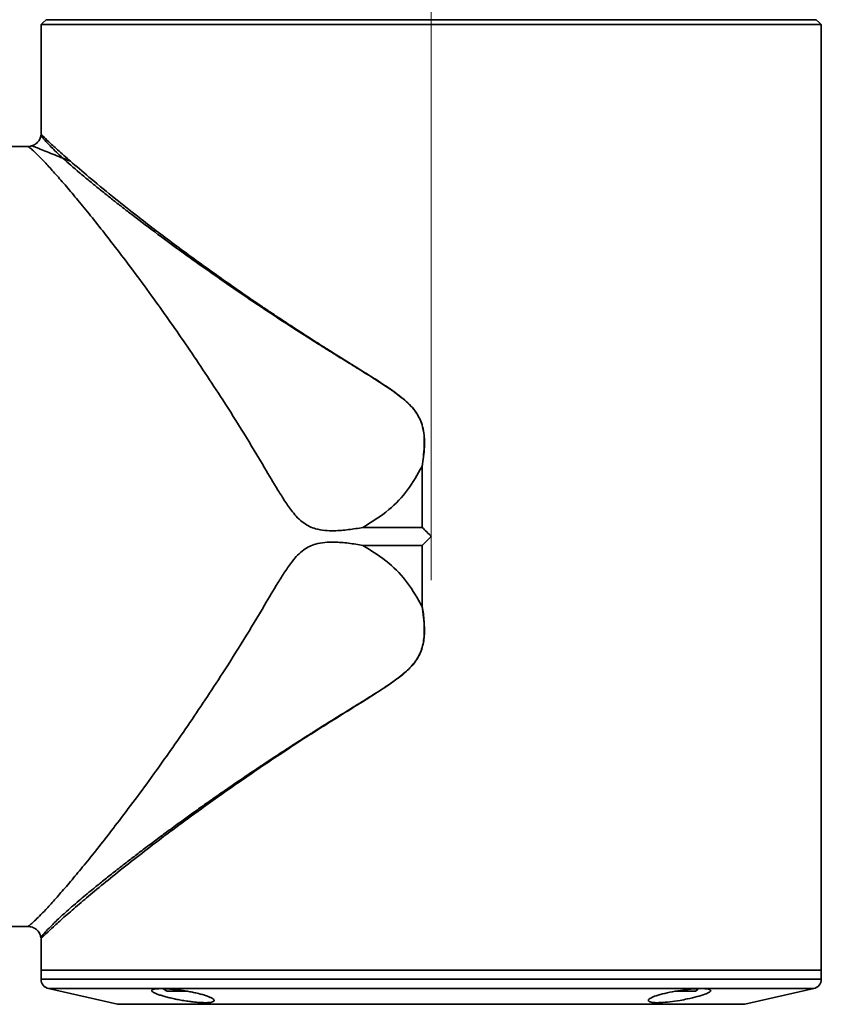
# Paper-space layout '图纸1' of a CAD drawing. Header units: millimetres. Extents: x 98 to 175, y 94 to 269.
# Tile 12 of 13: x 139 to 155, y 216 to 236. Entities that reach past the tile are written whole.
import ezdxf

# ---------------------------------------------------------------- set-up
doc = ezdxf.new("R2010")
doc.units = ezdxf.units.MM
doc.linetypes.add('CENTERX2', pattern=[20.32, 12.7, -2.54, 2.54, -2.54])
doc.layers.add('中心线层', color=6, linetype='CENTERX2', lineweight=25)
doc.layers.add('标注层', color=150, linetype='Continuous')
doc.styles.add('SLDTEXTSTYLE1', font='ARIAL.TTF', dxfattribs={"width": 0.948})
doc.dimstyles.new('SLDDIMSTYLE0', dxfattribs={"dimtxt": 3.5, "dimasz": 2.2, "dimexe": 0, "dimexo": 0.0625, "dimgap": 0.875, "dimtad": 2, "dimlfac": 5, "dimrnd": 1e-09, "dimzin": 12, "dimdsep": 46, "dimtxsty": 'SLDTEXTSTYLE1', "dimsah": 1, "dimcen": 0.09, "dimadec": 0, "dimazin": 3, "dimtfac": 1, "dimtdec": 3, "dimtofl": 0, "dimtmove": 0, "dimatfit": 3, "dimfxl": 0, "dimfrac": 2, "dimtolj": 1, "dimtzin": 12, "dimarcsym": 0})

# ---------------------------------------------------------------- blocks, each defined once
blk = doc.blocks.new('_D_5')
at = {"layer": '标注层'}
for p, q in [((145.126, 246.154), (100.56, 246.154)), ((102.56, 246.154), (102.56, 225.754)), ((124.726, 225.754), (100.56, 225.754))]:
    blk.add_line(p, q, dxfattribs=at)
for points in [[(102.56, 246.154), (102.16, 243.954), (102.96, 243.954)], [(102.56, 225.754), (102.96, 227.954), (102.16, 227.954)]]:
    blk.add_solid(points, dxfattribs=at)
at = {"layer": '标注层', "insert": (98.048, 231.943), "char_height": 3.5, "attachment_point": 1, "rotation": 90, "style": 'SLDTEXTSTYLE1'}
blk.add_mtext('102', dxfattribs=at)
blk = doc.blocks.new('_D_6')
at = {"layer": '标注层'}
for p, q in [((127.049, 217.954), (127.049, 266.033)), ((147.449, 237.554), (147.449, 266.033)), ((147.449, 264.033), (127.049, 264.033))]:
    blk.add_line(p, q, dxfattribs=at)
for points in [[(127.049, 264.033), (129.249, 263.633), (129.249, 264.433)], [(147.449, 264.033), (145.249, 264.433), (145.249, 263.633)]]:
    blk.add_solid(points, dxfattribs=at)
at = {"layer": '标注层', "insert": (133.239, 268.545), "char_height": 3.5, "attachment_point": 1, "rotation": 360, "style": 'SLDTEXTSTYLE1'}
blk.add_mtext('102', dxfattribs=at)

psp = doc.layouts.new('图纸1')

# ---------------------------------------------------------------- linework, layer by layer
at = {"color": 7, "linetype": 'Continuous', "lineweight": 35}
for p, q in [((139.4892, 236.2908), (139.5515, 236.3533)), ((139.5515, 236.3533), (139.5515, 236.3538)), ((155.3469, 236.3538), (139.5515, 236.3538)), ((139.5515, 236.3538), (139.5515, 236.3533)), ((139.5515, 236.3533), (155.3469, 236.3533)), ((155.3469, 236.3533), (155.3469, 236.3538)), ((155.4092, 236.2908), (155.3469, 236.3533)), ((139.4517, 236.2533), (139.4892, 236.2908)), ((139.4891, 236.2908), (139.4517, 236.2533)), ((139.4517, 236.2533), (139.4517, 235.5538)), ((139.4517, 235.5538), (139.4517, 236.2533)), ((155.4467, 236.2533), (139.4517, 236.2533)), ((155.4467, 236.2533), (155.4092, 236.2908)), ((155.4467, 235.5538), (155.4467, 236.2533)), ((139.4492, 235.5538), (139.4492, 234.007)), ((139.4517, 235.5538), (139.4492, 235.5538)), ((155.4492, 235.5538), (155.4467, 235.5538)), ((155.4492, 216.8538), (155.4492, 235.5538)), ((139.1862, 233.7538), (137.7897, 233.7538)), ((147.264, 225.9386), (147.264, 227.1876)), ((147.2679, 227.1873), (147.264, 227.1876)), ((147.2679, 227.1873), (147.2679, 225.9366)), ((147.264, 225.9386), (146.0504, 225.9386)), ((147.2679, 225.9366), (147.2675, 225.937)), ((146.0505, 225.5691), (147.264, 225.5691)), ((147.264, 224.3201), (147.264, 225.5691)), ((147.2675, 225.5706), (147.2679, 225.571)), ((147.2679, 225.571), (147.2679, 224.3204)), ((147.264, 224.3201), (147.2679, 224.3204)), ((138.4892, 217.7538), (139.1862, 217.7538)), ((139.4492, 217.5074), (139.4492, 216.8538)), ((139.4492, 216.8538), (139.4492, 216.6738)), ((139.4492, 216.8538), (155.4492, 216.8538)), ((155.4492, 216.6738), (155.4492, 216.8538)), ((139.6053, 216.4787), (141.0164, 216.1612)), ((142.4499, 216.4238), (142.029, 216.4238)), ((152.8713, 216.4238), (152.4478, 216.4238)), ((153.882, 216.1612), (155.2931, 216.4787)), ((141.0603, 216.1563), (153.8381, 216.1563))]:
    psp.add_line(p, q, dxfattribs=at)
at = {"color": 8, "linetype": 'Continuous', "lineweight": 35}
for p, q in [((139.4891, 236.2907), (139.4891, 236.2908)), ((139.4492, 216.6738), (153.1071, 216.6738)), ((153.1071, 216.6738), (155.4492, 216.6738)), ((155.2931, 216.4787), (139.6053, 216.4787)), ((141.0164, 216.1612), (153.882, 216.1612))]:
    psp.add_line(p, q, dxfattribs=at)
at = {"color": 7, "linetype": 'Continuous', "lineweight": 35, "flags": 128}
for points in [[(141.9634, 216.4748), (141.987, 216.4547), (142.029, 216.4238)], [(152.8713, 216.4238), (152.9132, 216.4547), (152.9266, 216.4658)]]:
    psp.add_lwpolyline(points, dxfattribs=at)
at = {"color": 7, "linetype": 'Continuous', "lineweight": 35}
for centre, start, end in [((139.6492, 216.6738), 180, 257.31962), ((155.2492, 216.6738), 282.68038, 0), ((141.0603, 216.3563), 257.31962, 270), ((153.8381, 216.3563), 270, 282.68038)]:
    psp.add_arc(centre, 0.2, start, end, dxfattribs=at)
for major_axis, start_param, end_param in [((8, -8), 1.570704, 1.593556), ((8, 8), 4.6896293, 4.7124813)]:
    psp.add_ellipse((147.4492, 225.7538), major_axis=major_axis, ratio=0.0000923, start_param=start_param, end_param=end_param, dxfattribs=at)
for points, knots in [([(139.4479, 233.9862), (139.4418, 233.9587), (139.4296, 233.9043), (139.3801, 233.8362), (139.3151, 233.7832), (139.2618, 233.7675), (139.235, 233.7597)], [0, 0, 0, 0, 0.2531904, 0.50099721, 0.74839588, 1, 1, 1, 1]), ([(139.2635, 233.7674), (139.262, 233.7667), (139.2352, 233.7537), (139.2044, 233.7536), (139.1753, 233.7535)], [0, 0, 0, 0, 0.0537372, 1, 1, 1, 1]), ([(139.1862, 233.7503), (139.1865, 233.7502), (139.187, 233.7501), (139.2385, 233.7133), (139.3128, 233.6454), (139.4154, 233.5447), (139.5522, 233.4035), (139.7246, 233.2142), (139.9365, 232.9716), (140.173, 232.6914), (140.4316, 232.3754), (140.7114, 232.0247), (141.0267, 231.6186), (141.3774, 231.1544), (141.7454, 230.6527), (142.1063, 230.1455), (142.4585, 229.6383), (142.8158, 229.1076), (143.2001, 228.5193), (143.6092, 227.8723), (143.9823, 227.2498), (144.2598, 226.7812), (144.4476, 226.4785), (144.5799, 226.2862), (144.7096, 226.1349), (144.8255, 226.0323), (144.951, 225.9565), (145.0957, 225.902), (145.2681, 225.8728), (145.4948, 225.8674), (145.7573, 225.8885), (145.9525, 225.9219), (146.0504, 225.9386)], [0, 0, 0, 0, 0.0232209, 0.0568434, 0.0907045, 0.1252456, 0.1599972, 0.202934, 0.2461922, 0.2891215, 0.3323118, 0.3762509, 0.4204191, 0.4726406, 0.5251858, 0.5709603, 0.6169271, 0.6634714, 0.7102073, 0.7662439, 0.822622, 0.8584489, 0.8764145, 0.8944332, 0.9053202, 0.9163918, 0.9253537, 0.9345955, 0.9472622, 0.9602548, 0.9800507, 1, 1, 1, 1]), ([(139.8989, 233.5122), (140.0062, 233.4172), (140.1606, 233.2804), (140.4102, 233.072), (140.5918, 232.9231), (140.7774, 232.7737), (140.9637, 232.6258), (141.1488, 232.4809), (141.4339, 232.2606), (141.8064, 231.9789), (142.2713, 231.6365), (142.7241, 231.3112), (143.1662, 231.001), (143.6445, 230.673), (144.122, 230.3536), (144.6112, 230.0345), (145.0198, 229.7733), (145.3488, 229.5673), (145.6339, 229.3909), (145.9138, 229.2189), (146.117, 229.0931), (146.2628, 229.0013), (146.3563, 228.942), (146.4853, 228.8583), (146.5694, 228.8016), (146.6119, 228.7722), (146.6119, 228.7722), (146.612, 228.7722), (146.612, 228.7721), (146.6122, 228.772), (146.6124, 228.7718), (146.6129, 228.7715), (146.6138, 228.7709), (146.6157, 228.7696), (146.6198, 228.7668), (146.6316, 228.7585), (146.6694, 228.732), (146.801, 228.6373), (146.9877, 228.4875), (147.1886, 228.2483), (147.3038, 227.9509), (147.3179, 227.5814), (147.2811, 227.3226), (147.2614, 227.1845)], [0, 0, 0, 0, 0.0771685, 0.1111331, 0.1437387, 0.1749024, 0.2045125, 0.2325603, 0.2590467, 0.3290406, 0.3849802, 0.4366218, 0.4933594, 0.5383902, 0.5966704, 0.6478811, 0.6920239, 0.7221591, 0.7472723, 0.7772984, 0.8051978, 0.8073608, 0.8205241, 0.8329461, 0.8458394, 0.8458421, 0.8458442, 0.8458479, 0.8458546, 0.8458668, 0.845889, 0.8459302, 0.846009, 0.8461657, 0.8464971, 0.8472532, 0.8497554, 0.8580306, 0.8877019, 0.9091414, 0.9349956, 0.9653229, 1, 1, 1, 1]), ([(140.0508, 233.4515), (140.0256, 233.4616), (139.9751, 233.4818), (139.9243, 233.502), (139.899, 233.5122)], [0, 0, 0, 0, 0.5000005, 1, 1, 1, 1]), ([(140.0509, 233.4514), (140.1725, 233.3465), (140.4225, 233.131), (140.9021, 232.7366), (141.377, 232.3598), (141.8113, 232.0255), (142.1845, 231.744), (142.5763, 231.4552), (142.9837, 231.1616), (143.3108, 230.9307), (143.5549, 230.7611), (143.7151, 230.6506), (143.891, 230.5306), (144.0828, 230.4011), (144.291, 230.2619), (144.5134, 230.1148), (144.7269, 229.9752), (144.9071, 229.8585), (145.0613, 229.7594), (145.2575, 229.6345), (145.4995, 229.4824), (145.8201, 229.2828), (146.1715, 229.0648), (146.5652, 228.8122), (146.9178, 228.5594), (147.1491, 228.3089), (147.2542, 228.0909), (147.309, 227.8686), (147.3191, 227.5628), (147.2862, 227.3218), (147.2679, 227.1873)], [0, 0, 0, 0, 0.0806971, 0.16582407, 0.25024461, 0.29963303, 0.3494126, 0.39984671, 0.44930964, 0.49870193, 0.51542629, 0.53369031, 0.553494, 0.5748374, 0.5977205, 0.62214331, 0.64730928, 0.66645336, 0.67957535, 0.69611125, 0.728156, 0.75490588, 0.79500616, 0.83573384, 0.87584272, 0.90662543, 0.92199973, 0.93755214, 0.96512775, 1, 1, 1, 1]), ([(146.0504, 225.9386), (146.2338, 226.0524), (146.5759, 226.2648), (146.9838, 226.6984), (147.1689, 227.0225), (147.2614, 227.1845)], [0, 0, 0, 0, 0.3661014, 0.6830827, 1, 1, 1, 1]), ([(147.264, 227.1876), (147.2639, 227.1876), (147.2636, 227.1875), (147.2632, 227.1873), (147.2623, 227.1863), (147.2618, 227.1853), (147.2614, 227.1845)], [0, 0, 0, 0, 0.0761135, 0.1614468, 0.3724084, 1, 1, 1, 1]), ([(147.264, 225.9386), (147.2644, 225.9385), (147.2656, 225.9384), (147.2667, 225.9377), (147.2673, 225.9372), (147.2675, 225.937)], [0, 0, 0, 0, 0.3746821, 0.8635926, 1, 1, 1, 1]), ([(139.1862, 217.7574), (139.1865, 217.7574), (139.187, 217.7575), (139.2385, 217.7944), (139.3128, 217.8623), (139.4154, 217.9629), (139.5522, 218.1041), (139.7246, 218.2935), (139.9365, 218.5361), (140.173, 218.8163), (140.4316, 219.1322), (140.7114, 219.4829), (141.0267, 219.8891), (141.3774, 220.3533), (141.7454, 220.8549), (142.1063, 221.3622), (142.4585, 221.8693), (142.8158, 222.4), (143.2001, 222.9884), (143.6092, 223.6354), (143.9823, 224.2578), (144.2598, 224.7264), (144.4476, 225.0292), (144.5799, 225.2215), (144.7096, 225.3728), (144.8255, 225.4754), (144.951, 225.5511), (145.0957, 225.6056), (145.2681, 225.6348), (145.4948, 225.6402), (145.7573, 225.6192), (145.9525, 225.5858), (146.0505, 225.5691)], [0, 0, 0, 0, 0.0232212, 0.0568436, 0.0907047, 0.1252456, 0.159997, 0.2029337, 0.2461917, 0.2891209, 0.332311, 0.3762499, 0.4204179, 0.4726393, 0.5251843, 0.5709586, 0.6169252, 0.6634694, 0.710205, 0.7662415, 0.8226193, 0.8584461, 0.8764117, 0.8944302, 0.9053173, 0.9163888, 0.9253506, 0.9345924, 0.9472591, 0.9602516, 0.9800491, 1, 1, 1, 1]), ([(146.0505, 225.5691), (146.2338, 225.4553), (146.5758, 225.2429), (146.9838, 224.8093), (147.1689, 224.4852), (147.2614, 224.3231)], [0, 0, 0, 0, 0.3660514, 0.6830288, 1, 1, 1, 1]), ([(147.2675, 225.5706), (147.2671, 225.5703), (147.2663, 225.5697), (147.2651, 225.5691), (147.2643, 225.5691), (147.264, 225.5691)], [0, 0, 0, 0, 0.3550909, 0.7718475, 1, 1, 1, 1]), ([(147.2614, 224.3231), (147.2618, 224.3224), (147.2623, 224.3213), (147.2632, 224.3204), (147.2636, 224.3201), (147.2639, 224.3201), (147.264, 224.3201)], [0, 0, 0, 0, 0.627165, 0.8381845, 0.9236575, 1, 1, 1, 1]), ([(139.175, 217.7542), (139.2086, 217.7511), (139.2748, 217.7451), (139.3602, 217.6925), (139.4249, 217.6167), (139.4402, 217.553), (139.448, 217.5208)], [0, 0, 0, 0, 0.2563739, 0.5033944, 0.7491165, 1, 1, 1, 1]), ([(142.3449, 216.2378), (142.3088, 216.2443), (142.2355, 216.2575), (142.1303, 216.2801), (142.0311, 216.3041), (141.9421, 216.3287), (141.8642, 216.3535), (141.8012, 216.3775), (141.7541, 216.4003), (141.7256, 216.4208), (141.7158, 216.439), (141.725, 216.4539), (141.7529, 216.4655), (141.7975, 216.4734), (141.8582, 216.4777), (141.9317, 216.4782), (142.0174, 216.4751), (142.1112, 216.4685), (142.2124, 216.4584), (142.3168, 216.4452), (142.4234, 216.429), (142.5281, 216.4103), (142.6293, 216.3892), (142.7231, 216.3664), (142.8077, 216.3422), (142.8794, 216.3176), (142.9367, 216.2929), (142.9766, 216.2693), (142.9984, 216.2474), (143.0009, 216.2283), (142.9842, 216.2123), (142.9498, 216.2003), (142.8981, 216.1925), (142.8327, 216.1892), (142.7539, 216.1903), (142.666, 216.1956), (142.5695, 216.205), (142.482, 216.2162), (142.4064, 216.2274), (142.3654, 216.2343), (142.3449, 216.2378)], [0, 0, 0, 0, 0.0270688, 0.0549331, 0.0819979, 0.1098293, 0.1372143, 0.1653924, 0.192773, 0.2209696, 0.2479553, 0.2757573, 0.302165, 0.3293691, 0.3552627, 0.3819235, 0.4075495, 0.4339165, 0.4595978, 0.486005, 0.512038, 0.5387968, 0.5653654, 0.5926747, 0.6197798, 0.6476525, 0.6750721, 0.7032908, 0.7306151, 0.7587617, 0.7855553, 0.8131694, 0.8392262, 0.866072, 0.8915769, 0.9178273, 0.9432586, 0.9694052, 0.9846314, 1, 1, 1, 1]), ([(152.5551, 216.2378), (152.4841, 216.2266), (152.342, 216.2042), (152.1493, 216.1886), (152.0012, 216.1899), (151.9125, 216.2082), (151.8909, 216.2409), (151.9399, 216.2841), (152.0576, 216.3332), (152.2333, 216.3823), (152.4463, 216.4254), (152.6695, 216.4577), (152.8752, 216.4762), (153.0407, 216.4798), (153.1498, 216.4686), (153.1926, 216.4439), (153.1648, 216.4076), (153.0673, 216.3625), (152.9085, 216.3131), (152.7274, 216.2694), (152.6043, 216.2468), (152.5551, 216.2378)], [0, 0, 0, 0, 0.05287382, 0.10578837, 0.15778595, 0.20929964, 0.26138889, 0.31478244, 0.36955726, 0.42515172, 0.48067788, 0.53536123, 0.58886134, 0.64133769, 0.69330889, 0.74543452, 0.79830835, 0.85228487, 0.90733898, 0.96299106, 1, 1, 1, 1])]:
    psp.add_open_spline(points, degree=3, knots=knots, dxfattribs=at)
at = {"color": 8, "linetype": 'Continuous', "lineweight": 35}
for points, knots in [([(139.4492, 234.007), (139.4492, 234.007), (139.436, 234.0209), (139.4819, 233.9706), (139.5924, 233.8648), (139.781, 233.689), (139.9593, 233.532), (140.0508, 233.4514)], [0, 0, 0, 0, 0.0000834, 0.2505238, 0.5034543, 0.7452335, 1, 1, 1, 1]), ([(139.8989, 233.5122), (139.8522, 233.5552), (139.7623, 233.638), (139.6526, 233.7466), (139.5641, 233.8408), (139.4972, 233.9159), (139.4601, 233.9653), (139.4427, 233.9911), (139.4481, 233.9832), (139.4484, 233.9829)], [0, 0, 0, 0, 0.165413, 0.3187972, 0.4869884, 0.6551807, 0.8233962, 0.9915295, 1, 1, 1, 1]), ([(139.8989, 233.5122), (139.7843, 233.558), (139.5389, 233.6562), (139.3328, 233.7385), (139.2443, 233.7739), (139.2637, 233.7661), (139.2642, 233.7659)], [0, 0, 0, 0, 0.3428025, 0.7341562, 0.9932828, 1, 1, 1, 1]), ([(139.4483, 217.5247), (139.4518, 217.5301), (139.4591, 217.5417), (139.5265, 217.6271), (139.6239, 217.7316), (139.7316, 217.8395), (139.8326, 217.9354), (139.9484, 218.0405), (140.0801, 218.1564), (140.2174, 218.2741), (140.3624, 218.3958), (140.513, 218.5201), (140.6908, 218.6645), (140.8987, 218.8306), (141.1091, 218.996), (141.3174, 219.1572), (141.5192, 219.3114), (141.7464, 219.4828), (142.0009, 219.6721), (142.2542, 219.8578), (142.5029, 220.0376), (142.7439, 220.2096), (143.0074, 220.3952), (143.2943, 220.5946), (143.5337, 220.7584), (143.7198, 220.8843), (143.8486, 220.9709), (143.9918, 221.0665), (144.1497, 221.1711), (144.3557, 221.3065), (144.5837, 221.4547), (144.8059, 221.5975), (144.9433, 221.685), (145.0153, 221.7307), (145.0426, 221.748), (145.1849, 221.838), (145.4474, 222.0018), (145.841, 222.244), (146.2327, 222.4859), (146.5636, 222.6982), (146.8099, 222.8767), (146.9871, 223.0269), (147.1385, 223.1944), (147.2378, 223.3762), (147.2862, 223.548), (147.3067, 223.7018), (147.3109, 223.884), (147.2967, 224.0931), (147.2732, 224.2465), (147.2614, 224.3231)], [0, 0, 0, 0, 0.0380985, 0.0813683, 0.1241267, 0.1481368, 0.1735044, 0.1978538, 0.2220295, 0.2487805, 0.2689324, 0.2914718, 0.3164516, 0.3439259, 0.3739482, 0.3950866, 0.418168, 0.4432186, 0.4702618, 0.4993166, 0.5211392, 0.5445347, 0.5695083, 0.5960614, 0.6241898, 0.6343965, 0.6457634, 0.6582915, 0.6719811, 0.6868314, 0.7113528, 0.7299578, 0.7426427, 0.7455559, 0.7478117, 0.7494103, 0.7807516, 0.8121231, 0.8445845, 0.8748346, 0.8919962, 0.9061797, 0.9217838, 0.9373937, 0.9475268, 0.9577155, 0.9686551, 0.9843284, 1, 1, 1, 1]), ([(147.2679, 224.3204), (147.2824, 224.2179), (147.3091, 224.0289), (147.3163, 223.7441), (147.2859, 223.517), (147.2203, 223.3413), (147.1273, 223.1784), (146.9685, 223.0034), (146.6777, 222.7699), (146.2892, 222.5167), (145.8074, 222.2168), (145.3443, 221.9288), (144.8695, 221.6261), (144.4201, 221.3321), (143.9614, 221.0258), (143.5335, 220.7328), (143.1216, 220.4443), (142.6787, 220.1273), (142.2134, 219.7859), (141.7333, 219.4233), (141.2839, 219.0746), (140.871, 218.745), (140.5027, 218.4423), (140.1818, 218.1707), (139.9113, 217.935), (139.6965, 217.7406), (139.5452, 217.5983), (139.4596, 217.5127), (139.4567, 217.509), (139.4554, 217.5074)], [0, 0, 0, 0, 0.0208895, 0.0385046, 0.0574092, 0.0666856, 0.0762071, 0.095138, 0.1139518, 0.151539, 0.1890617, 0.2298092, 0.2638688, 0.3064246, 0.3433444, 0.382638, 0.4203728, 0.4564908, 0.5084846, 0.5586247, 0.6081668, 0.6608238, 0.7113419, 0.7600013, 0.8116583, 0.8621731, 0.9113929, 0.9627117, 1, 1, 1, 1])]:
    psp.add_open_spline(points, degree=3, knots=knots, dxfattribs=at)
at = {"layer": '中心线层', "linetype": 'CENTERX2', "lineweight": 18}
psp.add_line((147.4492, 237.5538), (147.4492, 223.4304), dxfattribs=at)

# ---------------------------------------------------------------- dimensions: what is measured, and where the dimension line sits
at = {"layer": '标注层'}
for base, p1, p2, angle, picture, middle in [((127.0493, 264.0328), (147.4492, 237.5538), (127.0493, 217.9538), 360, '_D_6', (137.2493, 264.0328)), ((102.5596, 225.7538), (145.1258, 246.1537), (124.7259, 225.7538), 90, '_D_5', (102.5596, 235.9538))]:
    dim = psp.add_linear_dim(base=base, p1=p1, p2=p2, angle=angle, dimstyle='SLDDIMSTYLE0', dxfattribs=at)
    dim.commit()
    dim.dimension.update_dxf_attribs({"geometry": picture, "text_midpoint": middle, "dimtype": 160})

doc.saveas('drawing.dxf')
